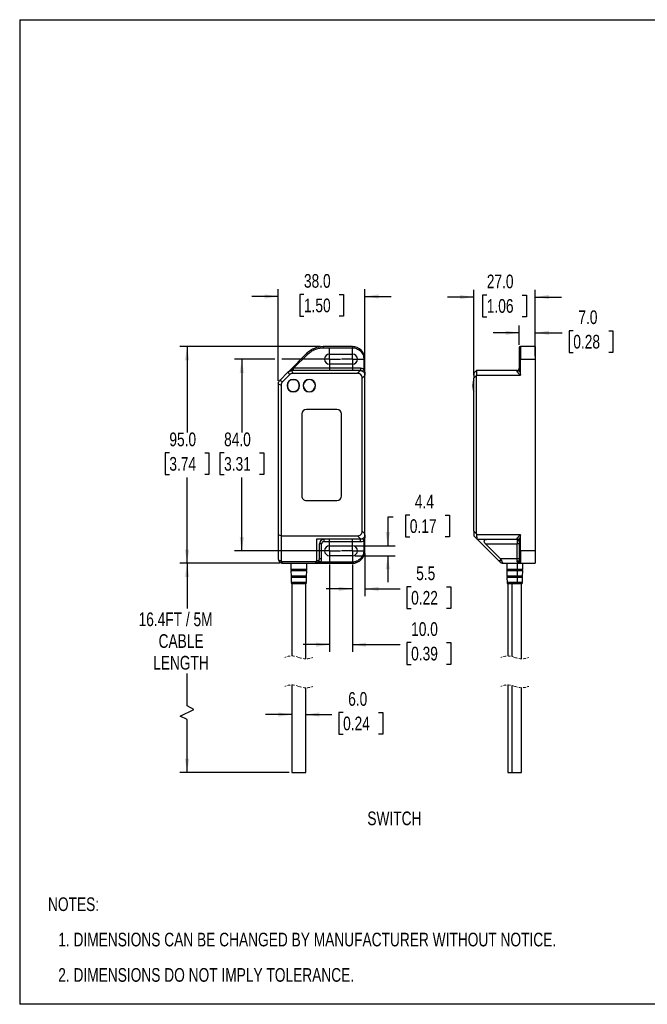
# Model space of a CAD drawing. Header units: millimetres. Extents: x 0 to 559, y 0 to 432.
# Tile 1 of 2: x 0 to 275, y 0 to 432. Entities that reach past the tile are written whole.
import ezdxf

# ---------------------------------------------------------------- set-up
doc = ezdxf.new("R2010")
doc.units = ezdxf.units.MM
doc.linetypes.add('CENTERX2', pattern=[20.32, 12.7, -2.54, 2.54, -2.54])
doc.linetypes.add('HIDDEN', pattern=[1.905, 1.27, -0.635])
doc.layers.add('CENTER', color=40, linetype='CENTERX2')
doc.layers.add('DIMENSIONS', color=140, linetype='Continuous', lineweight=25)
doc.layers.add('TEXT', color=140, linetype='Continuous', lineweight=25)
doc.styles.add('SLDTEXTSTYLE0', font='TXT', dxfattribs={"width": 0.75})
doc.dimstyles.new('SLDDIMSTYLE0', dxfattribs={"dimtxt": 6, "dimasz": 6, "dimexe": 0, "dimexo": 0.0625, "dimgap": 1.5, "dimtad": 0, "dimtih": 1, "dimtoh": 1, "dimdec": 1, "dimrnd": 1e-09, "dimzin": 4, "dimdsep": 46, "dimtxsty": 'SLDTEXTSTYLE0', "dimsah": 1, "dimcen": 0.09, "dimadec": 0, "dimazin": 1, "dimtfac": 1, "dimtdec": 1, "dimtmove": 0, "dimatfit": 0, "dimfxl": 0, "dimfrac": 2, "dimtolj": 1, "dimtzin": 12, "dimarcsym": 0})
doc.dimstyles.new('SLDDIMSTYLE1', dxfattribs={"dimtxt": 6, "dimasz": 6, "dimexe": 0, "dimexo": 0.0625, "dimgap": 1.5, "dimtad": 0, "dimtih": 1, "dimtoh": 1, "dimdec": 1, "dimrnd": 1e-09, "dimzin": 4, "dimdsep": 46, "dimtxsty": 'SLDTEXTSTYLE0', "dimsah": 1, "dimcen": 0.09, "dimadec": 0, "dimazin": 1, "dimtfac": 1, "dimtdec": 1, "dimtofl": 0, "dimtmove": 0, "dimatfit": 3, "dimfxl": 0, "dimfrac": 2, "dimtolj": 1, "dimtzin": 12, "dimarcsym": 0})
doc.dimstyles.new('SLDDIMSTYLE2', dxfattribs={"dimtxt": 6, "dimasz": 6, "dimexe": 0, "dimexo": 0.0625, "dimgap": 1.5, "dimtad": 0, "dimtih": 1, "dimtoh": 1, "dimdec": 1, "dimrnd": 1e-09, "dimzin": 12, "dimdsep": 46, "dimtxsty": 'SLDTEXTSTYLE0', "dimsah": 1, "dimcen": 0.09, "dimadec": 0, "dimazin": 3, "dimtfac": 1, "dimtdec": 1, "dimtmove": 0, "dimatfit": 0, "dimfxl": 0, "dimfrac": 2, "dimtolj": 1, "dimtzin": 12, "dimarcsym": 0})
doc.dimstyles.new('SLDDIMSTYLE3', dxfattribs={"dimtxt": 6, "dimasz": 6, "dimexe": 0, "dimexo": 0.0625, "dimgap": 1.5, "dimtad": 0, "dimtih": 1, "dimtoh": 1, "dimdec": 1, "dimrnd": 1e-09, "dimzin": 12, "dimdsep": 46, "dimtxsty": 'SLDTEXTSTYLE0', "dimsah": 1, "dimcen": 0.09, "dimadec": 0, "dimazin": 3, "dimtfac": 1, "dimtdec": 1, "dimtofl": 0, "dimtmove": 0, "dimatfit": 3, "dimfxl": 0, "dimfrac": 2, "dimtolj": 1, "dimtzin": 12, "dimarcsym": 0})

# ---------------------------------------------------------------- blocks, each defined once
blk = doc.blocks.new('SW_NOTE_0')
at = {"layer": 'TEXT', "color": 0, "char_height": 6, "attachment_point": 1, "style": 'SLDTEXTSTYLE0'}
for s, insert in [('NOTES:', (0, 7.73)), ('1. DIMENSIONS CAN BE CHANGED BY MANUFACTURER WITHOUT NOTICE.', (4.5, -7.78)), ('2. DIMENSIONS DO NOT IMPLY TOLERANCE.', (4.5, -23.3))]:
    blk.add_mtext(s, dxfattribs=dict(at, insert=insert))
blk = doc.blocks.new('_D')
at = {"layer": 'DIMENSIONS'}
for p, q in [((113.38, 273.36), (113.38, 313.59)), ((124.62, 311.3), (122.79, 311.3)), ((122.79, 311.3), (122.79, 301.78)), ((140.14, 311.3), (141.97, 311.3)), ((141.97, 311.3), (141.97, 301.78)), ((151.38, 284.19), (151.38, 313.59)), ((113.38, 310.42), (101.84, 310.42)), ((151.38, 310.42), (162.92, 310.42)), ((122.79, 301.78), (124.62, 301.78)), ((141.97, 301.78), (140.14, 301.78))]:
    blk.add_line(p, q, dxfattribs=at)
for points in [[(113.38, 310.42), (107.38, 311.34), (107.38, 309.49)], [(151.38, 310.42), (157.38, 309.49), (157.38, 311.34)]]:
    blk.add_solid(points, dxfattribs=at)
at = {"layer": 'DIMENSIONS', "char_height": 6, "attachment_point": 1, "style": 'SLDTEXTSTYLE0'}
for s, insert in [('38.0', (124.62, 320.25)), ('1.50', (124.62, 309.51))]:
    blk.add_mtext(s, dxfattribs=dict(at, insert=insert))
blk = doc.blocks.new('_D_1')
at = {"layer": 'DIMENSIONS'}
for p, q in [((111.88, 282.92), (94.21, 282.92)), ((97.38, 282.92), (97.38, 250.78)), ((134.61, 282.92), (114.88, 282.92)), ((89.62, 241.8), (87.79, 241.8)), ((87.79, 241.8), (87.79, 232.28)), ((105.14, 241.8), (106.97, 241.8)), ((106.97, 241.8), (106.97, 232.28)), ((87.79, 232.28), (89.62, 232.28)), ((97.38, 198.92), (97.38, 231.06)), ((106.97, 232.28), (105.14, 232.28)), ((135.82, 198.92), (94.21, 198.92))]:
    blk.add_line(p, q, dxfattribs=at)
for points in [[(97.38, 282.92), (96.46, 276.92), (98.3, 276.92)], [(97.38, 198.92), (98.3, 204.92), (96.46, 204.92)]]:
    blk.add_solid(points, dxfattribs=at)
at = {"layer": 'DIMENSIONS', "char_height": 6, "attachment_point": 1, "style": 'SLDTEXTSTYLE0'}
for s, insert in [('84.0', (89.62, 250.75)), ('3.31', (89.62, 240.01))]:
    blk.add_mtext(s, dxfattribs=dict(at, insert=insert))
blk = doc.blocks.new('_D_2')
at = {"layer": 'DIMENSIONS'}
for p, q in [((131.75, 288.42), (70.21, 288.42)), ((73.38, 288.42), (73.38, 250.78)), ((65.62, 241.8), (63.79, 241.8)), ((63.79, 241.8), (63.79, 232.28)), ((81.14, 241.8), (82.97, 241.8)), ((82.97, 241.8), (82.97, 232.28)), ((63.79, 232.28), (65.62, 232.28)), ((73.38, 193.42), (73.38, 231.06)), ((82.97, 232.28), (81.14, 232.28)), ((114.11, 193.42), (70.21, 193.42))]:
    blk.add_line(p, q, dxfattribs=at)
for points in [[(73.38, 288.42), (72.46, 282.42), (74.3, 282.42)], [(73.38, 193.42), (74.3, 199.42), (72.46, 199.42)]]:
    blk.add_solid(points, dxfattribs=at)
at = {"layer": 'DIMENSIONS', "char_height": 6, "attachment_point": 1, "style": 'SLDTEXTSTYLE0'}
for s, insert in [('95.0', (65.62, 250.75)), ('3.74', (65.62, 240.01))]:
    blk.add_mtext(s, dxfattribs=dict(at, insert=insert))
blk = doc.blocks.new('_D_3')
at = {"layer": 'DIMENSIONS'}
for p, q in [((151.38, 197.65), (151.38, 179.01)), ((145.88, 192.91), (145.88, 179.01)), ((145.88, 182.19), (134.34, 182.19)), ((151.38, 182.19), (166.75, 182.19)), ((171.63, 183.07), (169.8, 183.07)), ((169.8, 183.07), (169.8, 173.55)), ((187.14, 183.07), (188.97, 183.07)), ((188.97, 183.07), (188.97, 173.55)), ((169.8, 173.55), (171.63, 173.55)), ((188.97, 173.55), (187.14, 173.55))]:
    blk.add_line(p, q, dxfattribs=at)
for points in [[(145.88, 182.19), (139.88, 183.11), (139.88, 181.27)], [(151.38, 182.19), (157.38, 181.27), (157.38, 183.11)]]:
    blk.add_solid(points, dxfattribs=at)
at = {"layer": 'DIMENSIONS', "char_height": 6, "attachment_point": 1, "style": 'SLDTEXTSTYLE0'}
for s, insert in [('5.5', (173.84, 192.02)), ('0.22', (171.63, 181.28))]:
    blk.add_mtext(s, dxfattribs=dict(at, insert=insert))
blk = doc.blocks.new('_D_4')
at = {"layer": 'DIMENSIONS'}
for p, q in [((135.88, 192.91), (135.88, 154.54)), ((145.88, 192.91), (145.88, 154.54)), ((135.88, 157.72), (124.34, 157.72)), ((145.88, 157.72), (166.75, 157.72)), ((171.63, 158.6), (169.8, 158.6)), ((169.8, 158.6), (169.8, 149.08)), ((187.14, 158.6), (188.97, 158.6)), ((188.97, 158.6), (188.97, 149.08)), ((169.8, 149.08), (171.63, 149.08)), ((188.97, 149.08), (187.14, 149.08))]:
    blk.add_line(p, q, dxfattribs=at)
for points in [[(135.88, 157.72), (129.88, 158.64), (129.88, 156.79)], [(145.88, 157.72), (151.88, 156.79), (151.88, 158.64)]]:
    blk.add_solid(points, dxfattribs=at)
at = {"layer": 'DIMENSIONS', "char_height": 6, "attachment_point": 1, "style": 'SLDTEXTSTYLE0'}
for s, insert in [('10.0', (171.63, 167.55)), ('0.39', (171.63, 156.81))]:
    blk.add_mtext(s, dxfattribs=dict(at, insert=insert))
blk = doc.blocks.new('_D_5')
at = {"layer": 'DIMENSIONS'}
for p, q in [((119.38, 127.08), (107.84, 127.08)), ((125.38, 127.08), (136.92, 127.08)), ((141.8, 127.96), (139.97, 127.96)), ((139.97, 127.96), (139.97, 118.43)), ((157.32, 127.96), (159.14, 127.96)), ((159.14, 127.96), (159.14, 118.43)), ((139.97, 118.43), (141.8, 118.43)), ((159.14, 118.43), (157.32, 118.43))]:
    blk.add_line(p, q, dxfattribs=at)
for points in [[(119.38, 127.08), (113.38, 128), (113.38, 126.15)], [(125.38, 127.08), (131.38, 126.15), (131.38, 128)]]:
    blk.add_solid(points, dxfattribs=at)
at = {"layer": 'DIMENSIONS', "char_height": 6, "attachment_point": 1, "style": 'SLDTEXTSTYLE0'}
for s, insert in [('6.0', (144.02, 136.91)), ('0.24', (141.8, 126.17))]:
    blk.add_mtext(s, dxfattribs=dict(at, insert=insert))
blk = doc.blocks.new('_D_6')
at = {"layer": 'DIMENSIONS'}
for p, q in [((163.73, 213.6), (161.38, 213.6)), ((161.38, 213.6), (161.38, 201.12)), ((171.04, 214.49), (169.21, 214.49)), ((169.21, 214.49), (169.21, 204.96)), ((186.55, 214.49), (188.38, 214.49)), ((188.38, 214.49), (188.38, 204.96)), ((169.21, 204.96), (171.04, 204.96)), ((188.38, 204.96), (186.55, 204.96)), ((147.15, 201.12), (164.56, 201.12)), ((147.15, 196.72), (164.56, 196.72)), ((161.38, 196.72), (161.38, 185.18))]:
    blk.add_line(p, q, dxfattribs=at)
for points in [[(161.38, 201.12), (162.31, 207.12), (160.46, 207.12)], [(161.38, 196.72), (160.46, 190.72), (162.31, 190.72)]]:
    blk.add_solid(points, dxfattribs=at)
at = {"layer": 'DIMENSIONS', "char_height": 6, "attachment_point": 1, "style": 'SLDTEXTSTYLE0'}
for s, insert in [('4.4', (173.25, 223.44)), ('0.17', (171.04, 212.7))]:
    blk.add_mtext(s, dxfattribs=dict(at, insert=insert))
blk = doc.blocks.new('_D_7')
at = {"layer": 'DIMENSIONS'}
for p, q in [((114.11, 193.42), (70.21, 193.42)), ((73.38, 193.42), (73.38, 173.63)), ((73.38, 130.86), (73.38, 145.05)), ((76.38, 129.36), (73.38, 130.86)), ((70.38, 126.36), (76.38, 129.36)), ((73.38, 124.86), (70.38, 126.36)), ((73.38, 101.66), (73.38, 124.86)), ((118.11, 101.66), (70.21, 101.66))]:
    blk.add_line(p, q, dxfattribs=at)
for points in [[(73.38, 193.42), (72.46, 187.42), (74.3, 187.42)], [(73.38, 101.66), (74.3, 107.66), (72.46, 107.66)]]:
    blk.add_solid(points, dxfattribs=at)
at = {"layer": 'DIMENSIONS', "char_height": 6, "attachment_point": 1, "style": 'SLDTEXTSTYLE0'}
for s, insert in [('16.4FT / 5M', (52.12, 171.84)), ('CABLE', (60.89, 162.31)), ('LENGTH', (58.51, 152.79))]:
    blk.add_mtext(s, dxfattribs=dict(at, insert=insert))
blk = doc.blocks.new('SW_CENTERMARKSYMBOL_0')
at = {"layer": 'CENTER', "color": 0}
for p, q in [((0, 2.54), (0, 4.74)), ((-2.54, 0), (-4.74, 0)), ((0, 0), (-2.54, 0)), ((0, 0), (0, 2.54)), ((0, 0), (0, -2.54)), ((0, 0), (2.54, 0)), ((2.54, 0), (4.74, 0)), ((0, -2.54), (0, -4.74))]:
    blk.add_line(p, q, dxfattribs=at)
blk = doc.blocks.new('SW_CENTERMARKSYMBOL_1')
at = {"layer": 'CENTER', "color": 0}
for p, q in [((0, 2.54), (0, 4.74)), ((-2.54, 0), (-4.74, 0)), ((0, 0), (-2.54, 0)), ((0, 0), (0, 2.54)), ((0, 0), (0, -2.54)), ((0, 0), (2.54, 0)), ((2.54, 0), (4.74, 0)), ((0, -2.54), (0, -4.74))]:
    blk.add_line(p, q, dxfattribs=at)
blk = doc.blocks.new('SW_CENTERMARKSYMBOL_2')
at = {"layer": 'CENTER', "color": 0}
for p, q in [((0, 2.54), (0, 4.74)), ((-2.54, 0), (-4.74, 0)), ((0, 0), (-2.54, 0)), ((0, 0), (0, 2.54)), ((0, 0), (0, -2.54)), ((0, 0), (2.54, 0)), ((2.54, 0), (4.74, 0)), ((0, -2.54), (0, -4.74))]:
    blk.add_line(p, q, dxfattribs=at)
blk = doc.blocks.new('SW_CENTERMARKSYMBOL_3')
at = {"layer": 'CENTER', "color": 0}
for p, q in [((0, 2.54), (0, 4.74)), ((-2.54, 0), (-4.74, 0)), ((0, 0), (-2.54, 0)), ((0, 0), (0, 2.54)), ((0, 0), (0, -2.54)), ((0, 0), (2.54, 0)), ((2.54, 0), (4.74, 0)), ((0, -2.54), (0, -4.74))]:
    blk.add_line(p, q, dxfattribs=at)
blk = doc.blocks.new('_D_12')
at = {"layer": 'DIMENSIONS'}
for p, q in [((199.05, 275.87), (199.05, 313.35)), ((204.8, 311.06), (202.97, 311.06)), ((202.97, 311.06), (202.97, 301.53)), ((220.31, 311.06), (222.14, 311.06)), ((222.14, 311.06), (222.14, 301.53)), ((226.05, 284.19), (226.05, 313.35)), ((199.05, 310.17), (187.52, 310.17)), ((226.05, 310.17), (237.59, 310.17)), ((202.97, 301.53), (204.8, 301.53)), ((222.14, 301.53), (220.31, 301.53))]:
    blk.add_line(p, q, dxfattribs=at)
for points in [[(199.05, 310.17), (193.05, 311.1), (193.05, 309.25)], [(226.05, 310.17), (232.05, 309.25), (232.05, 311.1)]]:
    blk.add_solid(points, dxfattribs=at)
at = {"layer": 'DIMENSIONS', "char_height": 6, "attachment_point": 1, "style": 'SLDTEXTSTYLE0'}
for s, insert in [('27.0', (204.8, 320.01)), ('1.06', (204.8, 309.27))]:
    blk.add_mtext(s, dxfattribs=dict(at, insert=insert))
blk = doc.blocks.new('_D_13')
at = {"layer": 'DIMENSIONS'}
for p, q in [((219.05, 294.49), (207.52, 294.49)), ((219.05, 289.19), (219.05, 297.67)), ((226.05, 289.69), (226.05, 297.67)), ((226.05, 294.49), (237.85, 294.49)), ((242.72, 295.38), (240.89, 295.38)), ((240.89, 295.38), (240.89, 285.85)), ((258.24, 295.38), (260.07, 295.38)), ((260.07, 295.38), (260.07, 285.85)), ((240.89, 285.85), (242.72, 285.85)), ((260.07, 285.85), (258.24, 285.85))]:
    blk.add_line(p, q, dxfattribs=at)
for points in [[(219.05, 294.49), (213.05, 295.42), (213.05, 293.57)], [(226.05, 294.49), (232.05, 293.57), (232.05, 295.42)]]:
    blk.add_solid(points, dxfattribs=at)
at = {"layer": 'DIMENSIONS', "char_height": 6, "attachment_point": 1, "style": 'SLDTEXTSTYLE0'}
for s, insert in [('7.0', (244.94, 304.33)), ('0.28', (242.72, 293.59))]:
    blk.add_mtext(s, dxfattribs=dict(at, insert=insert))

msp = doc.modelspace()

# ---------------------------------------------------------------- linework, layer by layer
at = {"color": 7, "linetype": 'Continuous'}
for p, q in [((0, 431.8), (0, 0)), ((0, 431.8), (558.8, 431.8)), ((558.8, 0), (0, 0))]:
    msp.add_line(p, q, dxfattribs=at)
for p, q in [((125.95, 285.49), (117.8, 277.33)), ((120.09, 278.92), (126.31, 285.13)), ((133.02, 288.42), (133.02, 287.92)), ((145.88, 288.42), (133.02, 288.42)), ((133.02, 287.92), (145.88, 287.92)), ((135.88, 285.12), (145.88, 285.12)), ((145.88, 288.42), (145.88, 287.92)), ((219.05, 287.92), (219.05, 282.92)), ((219.55, 288.42), (219.55, 282.92)), ((226.05, 288.42), (219.55, 288.42)), ((226.05, 288.42), (226.05, 282.92)), ((145.88, 280.72), (135.88, 280.72)), ((150.88, 282.92), (150.88, 278.52)), ((151.38, 282.92), (150.88, 282.92)), ((151.38, 275.92), (151.38, 282.92)), ((219.05, 282.92), (219.05, 278.52)), ((219.55, 282.92), (219.05, 282.92)), ((219.55, 275.92), (219.55, 282.92)), ((219.55, 282.92), (226.05, 282.92)), ((226.05, 282.92), (226.05, 198.92)), ((117.76, 277.3), (114, 273.54)), ((117.8, 277.33), (117.76, 277.3)), ((117.76, 277.3), (118.26, 276.1)), ((119.26, 277.92), (119.21, 277.92)), ((119.76, 276.72), (119.26, 277.92)), ((149.26, 277.92), (119.26, 277.92)), ((119.5, 278.62), (120.09, 278.92)), ((119.76, 276.72), (148.06, 276.72)), ((120.09, 277.92), (120.09, 278.92)), ((149.38, 278.92), (120.09, 278.92)), ((149.26, 277.92), (148.06, 276.72)), ((149.38, 277.92), (149.26, 277.92)), ((149.38, 278.92), (149.38, 277.92)), ((200.25, 277.92), (199.05, 276.72)), ((199.05, 276.72), (199.05, 274.6)), ((200.26, 277.92), (200.25, 277.92)), ((218.05, 277.92), (200.26, 277.92)), ((218.05, 277.65), (218.05, 277.92)), ((113.38, 272.09), (113.38, 272.04)), ((113.38, 272.04), (113.38, 205.91)), ((113.38, 272.04), (114.58, 271.54)), ((114, 273.54), (113.97, 273.5)), ((115.2, 273.04), (114, 273.54)), ((118.26, 276.1), (115.2, 273.04)), ((150.18, 274.6), (151.38, 275.8)), ((150.18, 207.54), (150.18, 274.6)), ((151.38, 275.8), (151.38, 275.92)), ((151.38, 206.34), (151.38, 275.8)), ((199.05, 274.6), (200.25, 275.8)), ((199.05, 207.54), (199.05, 274.6)), ((200.25, 206.34), (200.25, 275.8)), ((200.26, 275.92), (219.55, 275.92)), ((114.58, 271.54), (114.58, 205.42)), ((139.08, 260.92), (125.68, 260.92)), ((123.68, 258.92), (123.68, 222.92)), ((141.08, 222.92), (141.08, 258.92)), ((125.68, 220.92), (139.08, 220.92)), ((151.38, 206.34), (150.18, 207.54)), ((199.05, 207.54), (199.05, 205.42)), ((200.25, 206.34), (199.05, 207.54)), ((114.58, 205.42), (113.38, 205.91)), ((113.38, 205.91), (113.38, 195.42)), ((114.58, 205.42), (114.58, 194.42)), ((114.58, 205.42), (148.06, 205.42)), ((149.38, 203.92), (130.18, 203.92)), ((130.18, 203.92), (130.18, 194.42)), ((133.38, 203.92), (133.38, 202.92)), ((148.06, 205.42), (149.55, 203.92)), ((149.55, 203.92), (149.38, 203.92)), ((149.38, 202.92), (149.38, 203.92)), ((150.88, 203.32), (150.88, 198.92)), ((151.38, 205.92), (151.38, 206.34)), ((151.38, 198.92), (151.38, 205.92)), ((199.05, 205.42), (200.55, 203.92)), ((219.55, 205.92), (200.28, 205.92)), ((200.55, 203.92), (218.05, 203.92)), ((200.55, 203.92), (200.55, 203.92)), ((200.55, 203.92), (210.05, 194.42)), ((218.05, 203.92), (218.05, 204.19)), ((218.05, 203.92), (218.05, 201.92)), ((219.05, 203.32), (219.05, 198.92)), ((219.55, 198.92), (219.55, 205.92)), ((131.38, 195.42), (131.38, 201.92)), ((132.38, 201.92), (131.38, 201.92)), ((132.38, 195.42), (132.38, 201.92)), ((133.38, 202.92), (149.38, 202.92)), ((135.88, 201.12), (145.88, 201.12)), ((151.38, 198.92), (150.88, 198.92)), ((204.25, 201.92), (218.05, 201.92)), ((210.75, 195.42), (204.25, 201.92)), ((219.05, 201.92), (218.05, 201.92)), ((218.05, 195.42), (218.05, 201.92)), ((219.55, 198.92), (219.05, 198.92)), ((219.05, 198.92), (219.05, 193.92)), ((226.05, 198.92), (219.55, 198.92)), ((219.55, 198.92), (219.55, 193.42)), ((226.05, 198.92), (226.05, 193.42)), ((114.58, 194.42), (113.65, 194.42)), ((131.11, 194.42), (130.18, 194.42)), ((132.38, 195.42), (131.38, 195.42)), ((145.88, 196.72), (135.88, 196.72)), ((211.37, 194.42), (210.05, 194.42)), ((218.05, 195.42), (210.75, 195.42)), ((219.05, 195.42), (218.05, 195.42)), ((218.05, 194.42), (218.05, 195.42)), ((130.08, 194), (114.68, 194)), ((115.38, 193.42), (115.41, 193.42)), ((115.41, 193.42), (129.35, 193.42)), ((118.84, 193.42), (118.9, 190.7)), ((119.05, 190.7), (118.9, 190.7)), ((118.91, 190.13), (118.96, 187.7)), ((119.06, 190.13), (118.91, 190.13)), ((118.97, 190.61), (119.12, 190.61)), ((119.12, 190.23), (118.98, 190.23)), ((119.05, 190.7), (118.99, 193.42)), ((125.87, 190.7), (119.05, 190.7)), ((119.11, 187.7), (119.06, 190.13)), ((125.85, 190.13), (119.06, 190.13)), ((119.11, 190.42), (119.25, 190.42)), ((119.12, 190.61), (125.79, 190.61)), ((125.79, 190.23), (119.12, 190.23)), ((119.25, 190.42), (125.65, 190.42)), ((125.8, 187.7), (125.85, 190.13)), ((125.87, 190.7), (125.92, 193.42)), ((129.35, 193.42), (129.38, 193.42)), ((129.38, 193.42), (145.88, 193.42)), ((145.88, 193.92), (131.98, 193.92)), ((145.88, 193.42), (145.88, 193.92)), ((211.88, 193.42), (211.92, 193.42)), ((211.92, 193.42), (219.55, 193.42)), ((213.51, 193.42), (213.57, 190.7)), ((218.07, 190.7), (213.57, 190.7)), ((213.58, 190.13), (213.63, 187.7)), ((218.07, 190.13), (213.58, 190.13)), ((213.64, 190.61), (218.05, 190.61)), ((218.05, 190.23), (213.65, 190.23)), ((213.78, 190.42), (218.01, 190.42)), ((218.01, 190.42), (220.32, 190.42)), ((218.05, 190.61), (220.47, 190.61)), ((220.46, 190.23), (218.05, 190.23)), ((218.07, 190.13), (218.05, 187.7)), ((218.09, 193.42), (218.07, 190.7)), ((220.54, 190.7), (218.07, 190.7)), ((220.53, 190.13), (218.07, 190.13)), ((219.55, 193.42), (226.05, 193.42)), ((220.48, 187.7), (220.53, 190.13)), ((220.54, 190.7), (220.6, 193.42)), ((119.11, 187.7), (118.96, 187.7)), ((118.97, 187.13), (119.02, 184.91)), ((119.12, 187.13), (118.97, 187.13)), ((119.03, 187.61), (119.18, 187.61)), ((119.18, 187.23), (119.04, 187.23)), ((125.8, 187.7), (119.11, 187.7)), ((119.17, 184.91), (119.12, 187.13)), ((125.79, 187.13), (119.12, 187.13)), ((119.17, 187.42), (119.31, 187.42)), ((119.18, 187.61), (125.73, 187.61)), ((125.72, 187.23), (119.18, 187.23)), ((119.31, 187.42), (125.6, 187.42)), ((125.74, 184.91), (125.79, 187.13)), ((218.05, 187.7), (213.63, 187.7)), ((213.65, 187.13), (213.69, 184.91)), ((218.05, 187.13), (213.65, 187.13)), ((213.7, 187.61), (218.03, 187.61)), ((218.03, 187.23), (213.71, 187.23)), ((213.84, 187.42), (217.99, 187.42)), ((217.99, 187.42), (220.27, 187.42)), ((218.03, 187.61), (220.41, 187.61)), ((220.4, 187.23), (218.03, 187.23)), ((218.05, 187.13), (218.04, 184.91)), ((220.48, 187.7), (218.05, 187.7)), ((220.46, 187.13), (218.05, 187.13)), ((220.42, 184.91), (220.46, 187.13)), ((119.17, 184.91), (119.02, 184.91)), ((125.74, 184.91), (119.17, 184.91)), ((119.38, 184.44), (119.38, 152.76)), ((119.51, 184.44), (119.38, 184.44)), ((125.11, 184.44), (119.51, 184.44)), ((125.38, 184.44), (125.11, 184.44)), ((125.38, 151.52), (125.38, 184.44)), ((218.04, 184.91), (213.69, 184.91)), ((214.05, 184.44), (214.05, 152.76)), ((215.81, 184.44), (214.05, 184.44)), ((217.93, 184.44), (215.81, 184.44)), ((215.81, 184.44), (215.81, 152.54)), ((220.05, 184.44), (217.93, 184.44)), ((220.42, 184.91), (218.04, 184.91)), ((220.05, 151.52), (220.05, 184.44)), ((119.38, 140.06), (119.38, 101.66)), ((125.38, 101.66), (125.38, 138.82)), ((214.05, 140.06), (214.05, 101.66)), ((215.81, 139.84), (215.81, 101.66)), ((220.05, 101.66), (220.05, 138.82)), ((119.38, 101.66), (125.11, 101.66)), ((125.11, 101.66), (125.38, 101.66)), ((214.05, 101.66), (215.81, 101.66)), ((215.81, 101.66), (220.05, 101.66))]:
    msp.add_line(p, q)
at = {"flags": 128}
for points in [[(125.95, 285.49), (125.96, 285.48), (125.98, 285.46), (126.01, 285.43), (126.06, 285.38), (126.11, 285.33), (126.17, 285.27), (126.24, 285.2), (126.31, 285.13)], [(119.5, 278.62), (119.48, 278.48), (119.46, 278.34), (119.43, 278.22), (119.39, 278.11), (119.35, 278.03), (119.31, 277.97), (119.26, 277.93), (119.21, 277.92)], [(150.88, 278.52), (150.78, 278.35), (150.69, 278.18), (150.6, 278.03), (150.53, 277.9), (150.47, 277.8), (150.42, 277.72), (150.39, 277.67), (150.38, 277.65)], [(200.25, 275.8), (200.26, 275.86), (200.26, 275.92)], [(150.38, 204.19), (150.39, 204.17), (150.42, 204.12), (150.47, 204.04), (150.53, 203.93), (150.6, 203.8), (150.69, 203.65), (150.78, 203.49), (150.88, 203.32)], [(204.25, 201.92), (203.95, 202.26), (203.74, 202.6), (203.63, 202.92), (203.63, 203.2), (203.73, 203.45), (203.93, 203.65), (204.23, 203.8), (204.62, 203.89), (205.08, 203.92)], [(131.98, 193.92), (131.81, 194.01), (131.65, 194.11), (131.5, 194.2), (131.37, 194.27), (131.26, 194.33), (131.18, 194.38), (131.13, 194.41), (131.11, 194.42)], [(210.05, 194.42), (210.2, 194.27), (210.34, 194.13), (210.47, 194)], [(211.37, 194.42), (211.44, 194.13), (211.51, 193.89), (211.61, 193.69), (211.71, 193.54), (211.81, 193.45), (211.92, 193.42)], [(219.05, 193.92), (219.04, 194.01), (218.98, 194.11), (218.89, 194.2), (218.76, 194.27), (218.61, 194.33), (218.44, 194.38), (218.25, 194.41), (218.05, 194.42)]]:
    msp.add_lwpolyline(points, dxfattribs=at)
for centre, radius, start, end in [((133.02, 278.42), 10, 90, 135.0001), ((135.88, 282.92), 2.2, 90, 270), ((145.88, 282.92), 5.5, 0.0001, 90), ((145.88, 282.92), 2.2, 270, 90), ((219.55, 287.92), 0.5, 90.0004, 179.9997), ((119.74, 274.63), 2.08, 89.5842, 135.4162), ((148.17, 274.71), 2.01, 356.7243, 93.2757), ((218.05, 278.92), 1, 269.9996, 0.0005), ((218.12, 278.59), 0.94, 266.1889, 355.5979), ((116.67, 271.56), 2.08, 134.5845, 180.4156), ((119.98, 271.32), 2.75, 90, 270), ((119.98, 271.32), 2.65, 33.729, 213.7289), ((119.98, 271.32), 2.65, 213.729, 33.7289), ((119.98, 271.32), 2.75, 270, 90), ((126.98, 271.32), 2.75, 90, 270), ((126.98, 271.32), 2.65, 90, 270), ((126.98, 271.32), 2.75, 270, 90), ((126.98, 271.32), 2.65, 270, 90), ((205.93, 271.32), 7.27, 160.9088, 179.9999), ((205.93, 271.32), 7.27, 180.0001, 199.0912), ((125.68, 258.92), 2, 90.0002, 179.9999), ((139.08, 258.92), 2, 0.0001, 89.9998), ((125.68, 222.92), 2, 180, 270.0001), ((139.08, 222.92), 2, 270, 360), ((148.17, 207.42), 2.01, 266.7242, 3.2758), ((133.38, 201.92), 2, 90, 180), ((203.76, 206.35), 3.5, 180.1125, 187.0214), ((218.12, 203.25), 0.94, 4.4019, 93.8113), ((218.05, 202.92), 1, 360, 90), ((135.88, 198.92), 2.2, 90, 270), ((145.88, 198.92), 2.2, 270, 90), ((145.88, 198.92), 5.5, 270, 360), ((115.38, 195.42), 2, 180.0002, 209.9998), ((115.38, 195.42), 2, 210, 270), ((115.47, 194.41), 0.892, 179.3105, 206.8859), ((129.38, 195.42), 2, 270, 330), ((129.29, 194.41), 0.892, 333.1142, 0.6894), ((129.38, 195.42), 2, 330, 360), ((209.39, 193.88), 2.06, 15.2381, 48.4476), ((115.53, 194.32), 0.911, 200.3739, 262.2926), ((119, 190.71), 0.1, 181.2311, 253.5806), ((119.01, 190.13), 0.1, 108.8834, 181.2324), ((118.91, 190.42), 0.2, 0.0005, 73.5799), ((118.91, 190.42), 0.2, 288.8835, 0.0003), ((119.15, 190.7), 0.0994, 180.4105, 251.947), ((119.16, 190.13), 0.0998, 110.5997, 181.9006), ((119.05, 190.42), 0.199, 359.2218, 71.9193), ((119.05, 190.41), 0.199, 290.5734, 0.7142), ((125.85, 190.42), 0.2, 106.42, 179.9997), ((125.85, 190.42), 0.2, 179.9997, 251.1165), ((125.77, 190.71), 0.1, 286.4196, 358.7683), ((125.75, 190.13), 0.1, 358.7677, 71.1161), ((129.23, 194.32), 0.911, 277.7076, 339.6259), ((211.88, 195.42), 2, 225, 270), ((213.67, 190.71), 0.1, 181.2319, 253.5801), ((213.68, 190.13), 0.1, 108.8843, 181.2318), ((213.58, 190.42), 0.2, 0.0002, 73.5801), ((213.58, 190.42), 0.2, 288.8835, 0.0004), ((218.34, 190.45), 0.329, 150.2915, 185.0442), ((218.36, 190.39), 0.346, 175.594, 208.013), ((217.91, 190.69), 0.162, 330.0966, 4.6997), ((217.89, 190.15), 0.176, 355.2482, 27.8407), ((219.55, 193.92), 0.5, 180, 270), ((220.52, 190.42), 0.2, 106.4199, 180), ((220.52, 190.42), 0.2, 179.999, 251.1171), ((220.43, 190.13), 0.1, 358.7678, 71.1157), ((220.44, 190.71), 0.1, 286.4194, 358.7689), ((119.06, 187.7), 0.1, 181.2321, 251.7372), ((119.07, 187.14), 0.1, 110.7257, 181.2324), ((118.97, 187.42), 0.2, 0.0002, 71.7371), ((118.97, 187.42), 0.2, 290.7263, 0.0003), ((119.21, 187.7), 0.0996, 180.4576, 250.081), ((119.22, 187.14), 0.1, 112.4567, 181.855), ((119.11, 187.42), 0.199, 359.2696, 70.0547), ((119.11, 187.41), 0.2, 292.4331, 0.668), ((125.8, 187.42), 0.2, 108.2626, 180.0001), ((125.8, 187.42), 0.2, 180, 249.2733), ((125.69, 187.14), 0.1, 358.7677, 69.2738), ((125.7, 187.7), 0.1, 288.2628, 358.7679), ((213.73, 187.7), 0.1, 181.2319, 251.7375), ((213.75, 187.14), 0.1, 110.7259, 181.2325), ((213.64, 187.42), 0.2, 359.9998, 71.7374), ((213.64, 187.42), 0.2, 290.7265, 0.0001), ((218.34, 187.44), 0.342, 151.5698, 184.5593), ((218.35, 187.39), 0.359, 176.0238, 206.811), ((217.89, 187.69), 0.168, 331.3906, 4.21), ((217.87, 187.15), 0.183, 355.6725, 26.6543), ((220.47, 187.42), 0.2, 108.2629, 179.9998), ((220.47, 187.42), 0.2, 180.0004, 249.273), ((220.36, 187.14), 0.1, 358.7676, 69.2743), ((220.38, 187.7), 0.1, 288.2615, 358.7692), ((119.52, 184.92), 0.5, 181.232, 253.8158), ((119.66, 184.91), 0.497, 180.4044, 252.1855), ((125.24, 184.92), 0.5, 286.1842, 358.768), ((214.19, 184.92), 0.5, 181.232, 253.8159), ((217.24, 184.84), 0.804, 329.9267, 4.7652), ((219.92, 184.92), 0.5, 286.1842, 358.768)]:
    msp.add_arc(centre, radius, start, end)
at = {"color": 7, "linetype": 'HIDDEN', "lineweight": 18}
for centre, radius, start, end in [((119.29, 144.73), 8.03, 67.3801, 112.6199), ((125.47, 159.55), 8.03, 247.3801, 292.6199), ((213.98, 144.74), 8.01, 67.3801, 112.6199), ((220.14, 159.54), 8.01, 247.3801, 292.6199), ((119.29, 132.03), 8.03, 67.3801, 112.6199), ((125.47, 146.85), 8.03, 247.3801, 292.6199), ((213.98, 132.05), 8.01, 67.3801, 112.6199), ((220.14, 146.84), 8.01, 247.3801, 292.6199)]:
    msp.add_arc(centre, radius, start, end, dxfattribs=at)
for points, knots in [([(126.31, 285.13), (126.77, 285.55), (127.69, 286.38), (129.37, 287.24), (131.16, 287.81), (132.41, 287.88), (133.02, 287.92)], [0, 0, 0, 0, 0.247575, 0.5, 0.752425, 1, 1, 1, 1]), ([(145.88, 287.92), (146.2, 287.9), (146.82, 287.87), (147.75, 287.58), (148.64, 287.13), (149.44, 286.48), (150.09, 285.68), (150.55, 284.78), (150.83, 283.85), (150.86, 283.22), (150.88, 282.92)], [0, 0, 0, 0, 0.119996, 0.240026, 0.368653, 0.50001, 0.631367, 0.759993, 0.883487, 1, 1, 1, 1]), ([(117.8, 277.33), (117.95, 277.48), (118.2, 277.72), (118.64, 278.08), (119.05, 278.38), (119.36, 278.55), (119.5, 278.62)], [0, 0, 0, 0, 0.293793, 0.49812, 0.779032, 1, 1, 1, 1]), ([(117.8, 277.33), (117.88, 277.41), (118.04, 277.56), (118.34, 277.73), (118.65, 277.85), (118.95, 277.91), (119.14, 277.91), (119.21, 277.92)], [0, 0, 0, 0, 0.211423, 0.429006, 0.640438, 0.857988, 1, 1, 1, 1]), ([(150.88, 278.52), (150.64, 278.63), (150.17, 278.86), (149.64, 278.9), (149.38, 278.92)], [0, 0, 0, 0, 0.500001, 1, 1, 1, 1]), ([(149.38, 277.92), (149.49, 277.91), (149.71, 277.9), (150.04, 277.82), (150.35, 277.68), (150.62, 277.5), (150.87, 277.26), (151.08, 277), (151.23, 276.7), (151.33, 276.41), (151.37, 276.15), (151.38, 275.99), (151.38, 275.92)], [0, 0, 0, 0, 0.10487, 0.212854, 0.31766, 0.425463, 0.53124, 0.640105, 0.74539, 0.853695, 0.926345, 1, 1, 1, 1]), ([(150.88, 278.52), (150.97, 278.31), (151.16, 277.9), (151.32, 277.11), (151.34, 276.54), (151.36, 276.19)], [0, 0, 0, 0, 0.282353, 0.561796, 1, 1, 1, 1]), ([(200.26, 277.92), (200.26, 277.91), (200.27, 277.87), (200.25, 277.79), (200.25, 277.66), (200.24, 277.47), (200.24, 277.25), (200.24, 276.98), (200.25, 276.69), (200.26, 276.41), (200.26, 276.15), (200.26, 275.99), (200.26, 275.92)], [0, 0, 0, 0, 0.013675, 0.055624, 0.122292, 0.215513, 0.328753, 0.464596, 0.610903, 0.772445, 0.884675, 1, 1, 1, 1]), ([(219.55, 275.92), (219.44, 276.03), (219.22, 276.23), (218.91, 276.53), (218.64, 276.8), (218.42, 277.04), (218.24, 277.25), (218.1, 277.45), (218.07, 277.59), (218.05, 277.65)], [0, 0, 0, 0, 0.211217, 0.385782, 0.557677, 0.697367, 0.809513, 0.923854, 1, 1, 1, 1]), ([(218.71, 278.17), (218.7, 278.16), (218.62, 278.07), (218.51, 278.03), (218.42, 277.99)], [0, 0, 0, 0, 0.1344718, 1, 1, 1, 1]), ([(219.05, 278.52), (219.07, 278.31), (219.11, 277.88), (219.3, 277.01), (219.45, 276.36), (219.55, 275.92)], [0, 0, 0, 0, 0.237503, 0.488338, 1, 1, 1, 1]), ([(113.38, 272.09), (113.4, 272.31), (113.45, 272.76), (113.71, 273.23), (113.92, 273.45), (113.97, 273.5)], [0, 0, 0, 0, 0.428789, 0.857555, 1, 1, 1, 1]), ([(149.38, 202.92), (149.64, 202.93), (150.17, 202.97), (150.64, 203.2), (150.88, 203.32)], [0, 0, 0, 0, 0.5, 1, 1, 1, 1]), ([(151.38, 205.92), (151.38, 205.86), (151.38, 205.75), (151.36, 205.59), (151.32, 205.42), (151.26, 205.21), (151.16, 205), (151.05, 204.81), (150.95, 204.67), (150.84, 204.55), (150.72, 204.43), (150.59, 204.32), (150.45, 204.22), (150.31, 204.14), (150.15, 204.07), (150, 204.01), (149.84, 203.97), (149.69, 203.94), (149.6, 203.93), (149.55, 203.92)], [0, 0, 0, 0, 0.0553458, 0.1112103, 0.1683813, 0.2260083, 0.3374313, 0.3945676, 0.4520942, 0.5078801, 0.5640113, 0.6213148, 0.6789863, 0.7345817, 0.7905282, 0.8476586, 0.9052254, 0.952463, 1, 1, 1, 1]), ([(151.36, 205.63), (151.34, 205.28), (151.32, 204.72), (151.16, 203.93), (150.97, 203.52), (150.88, 203.32)], [0, 0, 0, 0, 0.434931, 0.716003, 1, 1, 1, 1]), ([(200.28, 205.92), (200.29, 205.86), (200.3, 205.75), (200.31, 205.59), (200.33, 205.42), (200.34, 205.21), (200.35, 205.01), (200.37, 204.81), (200.38, 204.68), (200.39, 204.55), (200.41, 204.43), (200.42, 204.33), (200.44, 204.23), (200.46, 204.15), (200.48, 204.08), (200.5, 204.02), (200.52, 203.97), (200.53, 203.94), (200.54, 203.93), (200.55, 203.92)], [0, 0, 0, 0, 0.081677, 0.163393, 0.245761, 0.326951, 0.476765, 0.548766, 0.617341, 0.679644, 0.737763, 0.791991, 0.841013, 0.882706, 0.918902, 0.949682, 0.974188, 0.989321, 1, 1, 1, 1]), ([(218.05, 204.19), (218.07, 204.24), (218.09, 204.34), (218.16, 204.47), (218.26, 204.61), (218.42, 204.8), (218.64, 205.04), (218.91, 205.3), (219.22, 205.6), (219.44, 205.81), (219.55, 205.92)], [0, 0, 0, 0, 0.076135, 0.128099, 0.190594, 0.302708, 0.442402, 0.61426, 0.788805, 1, 1, 1, 1]), ([(219.55, 205.92), (219.45, 205.48), (219.3, 204.82), (219.11, 203.96), (219.07, 203.53), (219.05, 203.32)], [0, 0, 0, 0, 0.511666, 0.762499, 1, 1, 1, 1]), ([(133.38, 202.92), (133.26, 202.9), (133.06, 202.88), (132.83, 202.76), (132.67, 202.63), (132.54, 202.47), (132.42, 202.24), (132.39, 202.04), (132.38, 201.92)], [0, 0, 0, 0, 0.239443, 0.369893, 0.5, 0.63045, 0.760557, 1, 1, 1, 1]), ([(150.88, 198.92), (150.86, 198.6), (150.83, 197.97), (150.55, 197.04), (150.09, 196.16), (149.44, 195.36), (148.64, 194.71), (147.75, 194.25), (146.81, 193.97), (146.19, 193.93), (145.88, 193.92)], [0, 0, 0, 0, 0.119996, 0.240026, 0.368653, 0.50001, 0.631366, 0.759993, 0.883486, 1, 1, 1, 1]), ([(131.98, 193.92), (132.1, 194.15), (132.33, 194.63), (132.36, 195.15), (132.38, 195.42)], [0, 0, 0, 0, 0.5, 1, 1, 1, 1]), ([(219.55, 193.42), (219.44, 193.42), (219.22, 193.43), (218.9, 193.51), (218.64, 193.62), (218.41, 193.76), (218.23, 193.94), (218.08, 194.16), (218.06, 194.33), (218.05, 194.42)], [0, 0, 0, 0, 0.18012, 0.33128, 0.48478, 0.616619, 0.732265, 0.87195, 1, 1, 1, 1]), ([(131.98, 193.92), (131.77, 193.82), (131.36, 193.64), (130.53, 193.47), (129.92, 193.45), (129.53, 193.43)], [0, 0, 0, 0, 0.267436, 0.532117, 1, 1, 1, 1])]:
    msp.add_open_spline(points, degree=3, knots=knots)

# ---------------------------------------------------------------- block references
at = {"layer": 'CENTER'}
for name, p in [('SW_CENTERMARKSYMBOL_0', (135.88, 282.92)), ('SW_CENTERMARKSYMBOL_1', (145.88, 282.92)), ('SW_CENTERMARKSYMBOL_2', (135.88, 198.92)), ('SW_CENTERMARKSYMBOL_3', (145.88, 198.92))]:
    msp.add_blockref(name, p, dxfattribs=at)
at = {"layer": 'TEXT'}
msp.add_blockref('SW_NOTE_0', (12.4, 39.18), dxfattribs=at)

# ---------------------------------------------------------------- texts
at = {"layer": 'TEXT', "insert": (152.42, 84.55), "char_height": 6, "attachment_point": 1, "style": 'SLDTEXTSTYLE0'}
msp.add_mtext('SWITCH', dxfattribs=at)

# ---------------------------------------------------------------- dimensions: what is measured, and where the dimension line sits
at = {"layer": 'DIMENSIONS'}
for base, p1, p2, angle, dimstyle, picture, middle in [((151.38, 310.42), (113.38, 272.09), (151.38, 282.92), 0, 'SLDDIMSTYLE0', '_D', (132.38, 310.42)), ((73.38, 193.42), (133.02, 288.42), (115.38, 193.42), 90, 'SLDDIMSTYLE1', '_D_2', (73.38, 240.92)), ((97.38, 198.92), (135.88, 282.92), (141.14, 198.92), 90, 'SLDDIMSTYLE1', '_D_1', (97.38, 240.92)), ((161.38, 201.12), (145.88, 196.72), (145.88, 201.12), 90, 'SLDDIMSTYLE2', '_D_6', (161.38, 213.6)), ((151.38, 182.19), (145.88, 194.18), (151.38, 198.92), 0, 'SLDDIMSTYLE2', '_D_3', (179.38, 182.19)), ((125.38, 127.08), (119.38, 101.66), (125.38, 101.66), 0, 'SLDDIMSTYLE0', '_D_5', (149.56, 127.08))]:
    dim = msp.add_linear_dim(base=base, p1=p1, p2=p2, angle=angle, dimstyle=dimstyle, dxfattribs=at)
    dim.commit()
    dim.dimension.update_dxf_attribs({"geometry": picture, "text_midpoint": middle, "dimtype": 160})
for base, p1, p2, picture, middle in [((226.05, 310.17), (199.05, 274.6), (226.05, 282.92), '_D_12', (212.55, 310.17)), ((226.05, 294.49), (219.05, 287.92), (226.05, 288.42), '_D_13', (250.48, 294.49)), ((145.88, 157.72), (135.88, 194.18), (145.88, 194.18), '_D_4', (179.38, 157.72))]:
    dim = msp.add_linear_dim(base=base, p1=p1, p2=p2, dimstyle='SLDDIMSTYLE0', dxfattribs=at)
    dim.commit()
    dim.dimension.update_dxf_attribs({"geometry": picture, "text_midpoint": middle, "dimtype": 160})
dim = msp.add_linear_dim(base=(73.38, 101.66), p1=(115.38, 193.42), p2=(119.38, 101.66), angle=90, text='16.4FT / 5M\\PCABLE\\PLENGTH', dimstyle='SLDDIMSTYLE3', dxfattribs=at)
dim.commit()
dim.dimension.update_dxf_attribs({"geometry": '_D_7', "text_midpoint": (73.38, 159.34), "dimtype": 160})

doc.saveas('drawing.dxf')
